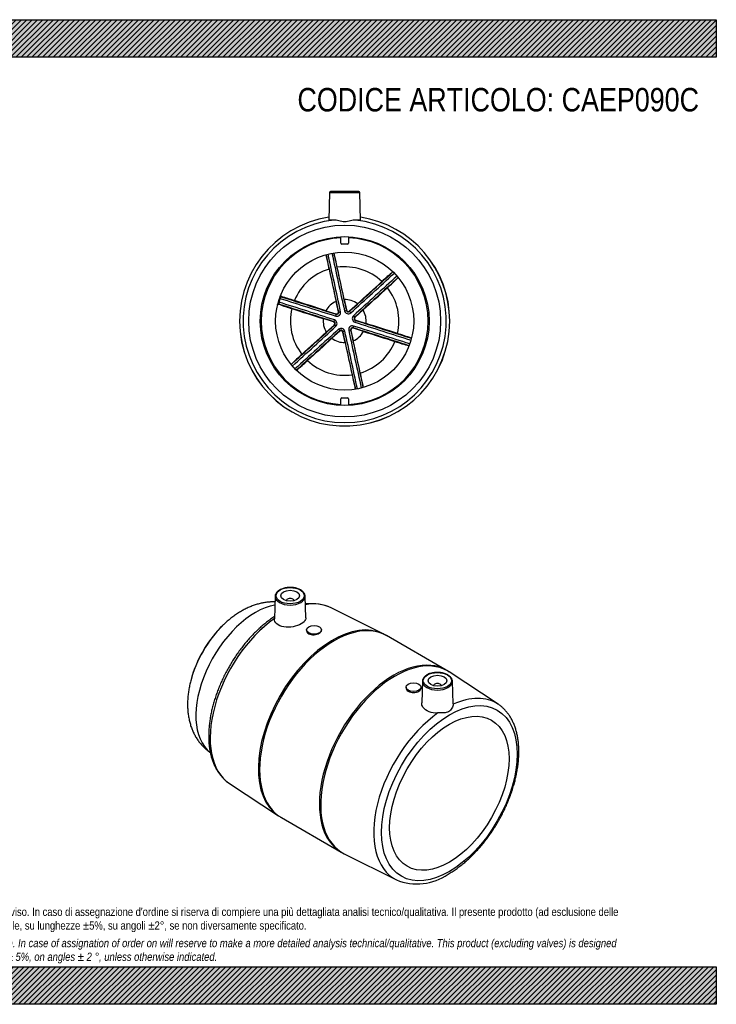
# Model space of a CAD drawing. Header units: millimetres. Extents: x 0 to 742, y 0 to 525.
# Tile 2 of 2: x 371 to 742, y 0 to 525. Entities that reach past the tile are written whole.
import ezdxf

# ---------------------------------------------------------------- set-up
doc = ezdxf.new("R2010")
doc.units = ezdxf.units.MM
doc.header["$LTSCALE"] = 2.5
for name, color, linetype in [('CAP090C', 7, 'Continuous'), ('Default', 7, 'Continuous'), ('MP090C', 7, 'Continuous')]:
    doc.layers.add(name, color=color, linetype=linetype)

# ---------------------------------------------------------------- blocks, each defined once
blk = doc.blocks.new('SE1')
at = {"layer": 'CAP090C', "color": 7, "linetype": 'Continuous'}
for centre, radius, start, end in [((523.82, 156.79), 63.35, 134.4097, 148.4995), ((523.5, 156.77), 63.07, 148.3334, 165.6501)]:
    blk.add_arc(centre, radius, start, end, dxfattribs=at)
for centre, major_axis, start_param, end_param in [((496.93, 172.19), (22.5, 38.97), 0.456315, 3.066147), ((488.59, 177), (-19.64, -34.01), 4.260546, 5.161847)]:
    blk.add_ellipse(centre, major_axis=major_axis, ratio=0.57735, start_param=start_param, end_param=end_param, dxfattribs=at)
for points, knots in [([(507.27, 214.56), (507.02, 214.57), (506.09, 214.58), (504.48, 214.53), (502.44, 214.32), (500.37, 213.96), (498.28, 213.46), (496.18, 212.81), (494.08, 212), (491.98, 211.05), (489.89, 209.96), (487.82, 208.72), (485.78, 207.35), (483.78, 205.85), (481.86, 204.24), (480.39, 202.93), (479.68, 202.21), (479.51, 202.04)], [0.2973441, 0.2973441, 0.2973441, 0.2973441, 0.3149147, 0.3620941, 0.4100145, 0.4587779, 0.5084573, 0.5590844, 0.6106383, 0.6630398, 0.7161557, 0.7698139, 0.8238285, 0.8780242, 0.9322208, 0.9863232, 1, 1, 1, 1]), ([(462.39, 172.44), (462.28, 172), (461.97, 170.84), (461.54, 168.71), (461.13, 166.21), (460.86, 163.7), (460.71, 161.19), (460.71, 158.71), (460.86, 156.27), (461.15, 153.87), (461.58, 151.54), (462.16, 149.29), (462.89, 147.13), (463.75, 145.08), (464.73, 143.14), (465.84, 141.31), (467.07, 139.61), (468.4, 138.04), (469.82, 136.6), (471.3, 135.33), (472.35, 134.55), (472.84, 134.21)], [0, 0, 0, 0, 0.0260662, 0.0804529, 0.1351346, 0.1900934, 0.2452754, 0.3005657, 0.3557692, 0.4106772, 0.4650611, 0.5187047, 0.5714371, 0.623154, 0.6738217, 0.7234679, 0.7721649, 0.8200138, 0.8671315, 0.9136421, 0.9563499, 0.9563499, 0.9563499, 0.9563499])]:
    blk.add_open_spline(points, degree=3, knots=knots, dxfattribs=at)
at = {"layer": 'MP090C', "color": 7, "linetype": 'Continuous'}
for p, q in [((507.37, 217.56), (506.98, 205.58)), ((513.38, 215.26), (513.38, 215.23)), ((517.38, 215.23), (517.38, 215.26)), ((523.76, 206.03), (523.39, 217.56)), ((565.04, 197.47), (537.16, 211.44)), ((524.11, 199.67), (524.11, 199.17)), ((532.11, 199.39), (532.11, 199.67)), ((598.55, 178.18), (566.7, 196.57)), ((626.19, 160.04), (600.15, 177.19)), ((577.14, 169.05), (577.14, 168.78)), ((585.14, 168.56), (585.14, 169.05)), ((585.86, 172.25), (585.49, 160.74)), ((591.87, 169.95), (591.87, 169.92)), ((595.87, 169.92), (595.87, 169.95)), ((602.26, 160.25), (601.88, 172.25)), ((483.06, 117.72), (509.09, 100.57)), ((510.7, 99.58), (542.55, 81.19)), ((542.56, 81.19), (544.2, 80.3)), ((544.21, 80.29), (572.08, 66.32))]:
    blk.add_line(p, q, dxfattribs=at)
for centre, radius, start, end in [((526.3, 185.52), 28.08, 67.2019, 95.691), ((556.65, 180.05), 19.32, 58.6923, 64.2978), ((591.7, 165.35), 14.53, 54.4732, 61.9338), ((520.61, 117.29), 20.29, 235.4276, 240.7756), ((583.04, 93.12), 28.92, 247.574, 304.9687)]:
    blk.add_arc(centre, radius, start, end, dxfattribs=at)
for centre, major_axis in [((515.38, 217.88), (7.51, 0)), ((515.38, 217.88), (-5, 0)), ((528.11, 199.67), (-4, 0)), ((593.87, 172.56), (7.51, 0)), ((593.87, 172.56), (5, 0)), ((581.14, 169.05), (4, 0)), ((600.23, 112.55), (25.57, 44.29)), ((600.23, 112.55), (-22.5, -38.97))]:
    blk.add_ellipse(centre, major_axis=major_axis, ratio=0.57735, dxfattribs=at)
for centre, major_axis, start_param, end_param in [((515.38, 217.48), (-8.01, 0), 6.264668, 6.283185), ((515.38, 217.48), (-8.01, 0), 0, 0.006327), ((515.38, 217.48), (-8.01, 0), 0.006327, 3.132451), ((515.38, 215.26), (-2, 0), 3.112863, 6.283185), ((515.38, 215.26), (-2, 0), 0, 0.02873), ((515.38, 217.48), (-8.01, 0), 3.132451, 3.16011), ((511.03, 164.05), (27.07, 46.88), 0.034084, 0.452734), ((511.03, 164.05), (27.07, 46.88), 0.891317, 3.107509), ((538.02, 148.47), (-27.99, -48.48), 3.175733, 6.249096), ((538.7, 148.07), (28, 48.5), 0, 3.141593), ((570.55, 129.69), (-28, -48.5), 3.141581, 6.283185), ((571.23, 129.29), (27.99, 48.48), 0, 3.175677), ((571.23, 129.29), (27.99, 48.48), 6.249101, 6.283185), ((593.87, 172.16), (-8.01, 0), 6.264668, 6.283185), ((593.87, 172.16), (-8.01, 0), 0, 0.006327), ((593.87, 172.16), (-8.01, 0), 0.006327, 3.132451), ((593.87, 169.95), (2, 0), 0, 3.170322), ((593.87, 169.95), (2, 0), 6.254456, 6.283185), ((593.87, 172.16), (-8.01, 0), 3.132451, 3.16011), ((598.21, 113.71), (-27.07, -46.88), 3.109378, 3.821072), ((598.21, 113.71), (-27.07, -46.88), -3.175677, -3.173808), ((598.21, 113.71), (-27.07, -46.88), 4.032909, 6.314483), ((570.55, 129.69), (-28, -48.5), 0, 0.000147), ((598.21, 113.71), (-27.07, -46.88), 0.031297, 0.034084)]:
    blk.add_ellipse(centre, major_axis=major_axis, ratio=0.57735, start_param=start_param, end_param=end_param, dxfattribs=at)
for points, knots in [([(509.82, 220.97), (509.66, 220.88), (509.29, 220.65), (508.69, 220.18), (508.13, 219.59), (507.7, 218.94), (507.45, 218.27), (507.35, 217.74), (507.37, 217.48), (507.38, 217.44)], [0, 0, 0, 0, 0.093643, 0.271136, 0.448661, 0.624826, 0.798118, 0.967713, 1, 1, 1, 1]), ([(523.37, 217.42), (523.38, 217.51), (523.4, 217.8), (523.28, 218.35), (523.02, 218.99), (522.6, 219.61), (522.06, 220.19), (521.37, 220.72), (520.58, 221.19), (519.68, 221.58), (518.7, 221.9), (517.65, 222.13), (516.57, 222.27), (515.46, 222.32), (514.35, 222.28), (513.26, 222.15), (512.21, 221.93), (511.22, 221.63), (510.41, 221.29), (510, 221.07), (509.82, 220.97)], [0, 0, 0, 0, 0.020519, 0.076872, 0.133263, 0.190421, 0.248662, 0.307804, 0.36744, 0.427222, 0.486947, 0.546579, 0.606129, 0.66563, 0.725124, 0.784646, 0.844233, 0.903932, 0.963782, 1, 1, 1, 1]), ([(507.02, 206.72), (506.83, 206.6), (505.98, 206.04), (504.38, 204.91), (502.35, 203.35), (500.34, 201.67), (498.36, 199.88), (496.41, 198), (494.51, 196.02), (492.66, 193.95), (490.86, 191.79), (489.12, 189.56), (487.43, 187.26), (485.82, 184.9), (484.27, 182.47), (482.8, 180), (481.41, 177.48), (480.1, 174.92), (478.88, 172.34), (477.75, 169.72), (476.71, 167.1), (475.76, 164.46), (474.92, 161.82), (474.18, 159.19), (473.54, 156.57), (473, 153.96), (472.58, 151.38), (472.26, 148.84), (472.05, 146.33), (471.96, 143.88), (471.98, 141.47), (472.11, 139.13), (472.36, 136.85), (472.73, 134.65), (473.21, 132.52), (473.8, 130.49), (474.51, 128.55), (475.32, 126.72), (476.25, 124.99), (477.28, 123.39), (478.4, 121.9), (479.62, 120.53), (480.92, 119.31), (482.12, 118.35), (482.82, 117.89), (483.1, 117.71)], [0.0135343, 0.0135343, 0.0135343, 0.0135343, 0.0202289, 0.0439753, 0.0677091, 0.0914276, 0.11513, 0.138816, 0.1624864, 0.1861425, 0.2097858, 0.2334184, 0.2570421, 0.280659, 0.3042715, 0.3278816, 0.3514916, 0.3751034, 0.3987189, 0.4223404, 0.4459702, 0.4696105, 0.4932634, 0.5169313, 0.5406158, 0.5643189, 0.5880418, 0.6117854, 0.6355495, 0.659333, 0.6831332, 0.7069451, 0.7307597, 0.7545632, 0.7783393, 0.8020676, 0.825724, 0.8492818, 0.8727147, 0.8959995, 0.9191208, 0.9420741, 0.9648681, 0.9875255, 0.9993497, 0.9993497, 0.9993497, 0.9993497]), ([(523.76, 206.03), (523.77, 205.75), (523.72, 205.47), (523.3, 204.38), (522.49, 203.58), (520.1, 202.21), (518.57, 201.65), (515.29, 201.02), (513.56, 200.96), (510.51, 201.45), (509.17, 202.02), (507.41, 203.59), (506.95, 204.58), (506.98, 205.58)], [0.3320793, 0.3320793, 0.3320793, 0.3320793, 0.375, 0.375, 0.5, 0.5, 0.625, 0.625, 0.75, 0.75, 0.875, 0.875, 0.9964648, 0.9964648, 0.9964648, 0.9964648]), ([(524.11, 199.17), (524.11, 198.56), (524.54, 197.98), (526.02, 197.21), (527.06, 197.03), (529.14, 197.14), (530.18, 197.43), (531.68, 198.3), (532.1, 198.85), (532.11, 199.39), (532.11, 199.39), (532.11, 199.39)], [0, 0, 0, 0, 0.125, 0.125, 0.25, 0.25, 0.375, 0.375, 0.5, 0.5, 0.5000931, 0.5000931, 0.5000931, 0.5000931]), ([(588.3, 175.65), (588.15, 175.56), (587.77, 175.33), (587.18, 174.87), (586.62, 174.27), (586.19, 173.62), (585.94, 172.95), (585.84, 172.43), (585.86, 172.17), (585.87, 172.12)], [0, 0, 0, 0, 0.093643, 0.271136, 0.448661, 0.624826, 0.798118, 0.967713, 1, 1, 1, 1]), ([(601.86, 172.1), (601.87, 172.2), (601.89, 172.48), (601.77, 173.03), (601.51, 173.68), (601.09, 174.3), (600.54, 174.88), (599.86, 175.4), (599.06, 175.87), (598.17, 176.27), (597.18, 176.58), (596.14, 176.81), (595.06, 176.95), (593.95, 177.01), (592.84, 176.97), (591.75, 176.84), (590.7, 176.62), (589.71, 176.32), (588.9, 175.98), (588.49, 175.75), (588.3, 175.65)], [0, 0, 0, 0, 0.020519, 0.076872, 0.133263, 0.190421, 0.248662, 0.307804, 0.36744, 0.427222, 0.486947, 0.546579, 0.606129, 0.66563, 0.725124, 0.784646, 0.844233, 0.903932, 0.963782, 1, 1, 1, 1]), ([(577.14, 168.77), (577.14, 168.1), (577.58, 167.44), (579.06, 166.5), (580.1, 166.24), (582.19, 166.25), (583.23, 166.51), (584.72, 167.37), (585.14, 167.95), (585.14, 168.55)], [0, 0, 0, 0, 0.125, 0.125, 0.25, 0.25, 0.375, 0.375, 0.4993225, 0.4993225, 0.4993225, 0.4993225]), ([(594.16, 155.33), (592.48, 155.24), (590.8, 155.45), (587.97, 156.52), (586.83, 157.38), (585.7, 159.13), (585.47, 159.94), (585.49, 160.74)], [0, 0, 0, 0, 0.125, 0.125, 0.25, 0.25, 0.3398537, 0.3398537, 0.3398537, 0.3398537]), ([(602.26, 160.01), (602.22, 159.43), (601.98, 158.65), (601.17, 157.17), (600.58, 156.43), (599.08, 155.56), (598.19, 155.44), (596.28, 155.36), (595.24, 155.4), (594.16, 155.33)], [0, 0, 0, 0, 0.25, 0.25, 0.5, 0.5, 0.75, 0.75, 1, 1, 1, 1]), ([(599.61, 69.42), (600.01, 69.66), (601.01, 70.24), (602.8, 71.4), (604.85, 72.84), (606.89, 74.41), (608.91, 76.09), (610.89, 77.88), (612.83, 79.76), (614.73, 81.74), (616.58, 83.81), (618.38, 85.97), (620.13, 88.2), (621.81, 90.5), (623.43, 92.86), (624.97, 95.29), (626.44, 97.76), (627.83, 100.28), (629.14, 102.84), (630.36, 105.43), (631.5, 108.04), (632.54, 110.66), (633.48, 113.3), (634.32, 115.94), (635.07, 118.57), (635.71, 121.2), (636.24, 123.8), (636.67, 126.38), (636.99, 128.92), (637.19, 131.43), (637.28, 133.88), (637.26, 136.29), (637.13, 138.63), (636.88, 140.91), (636.51, 143.12), (636.04, 145.24), (635.44, 147.27), (634.74, 149.21), (633.92, 151.04), (633, 152.77), (631.97, 154.38), (630.84, 155.86), (629.62, 157.23), (628.32, 158.45), (627.12, 159.42), (626.41, 159.87), (626.12, 160.06)], [0, 0, 0, 0, 0.01239, 0.035781, 0.059161, 0.082528, 0.10588, 0.129216, 0.152536, 0.175841, 0.199131, 0.22241, 0.245677, 0.268936, 0.292188, 0.315436, 0.338681, 0.361926, 0.385173, 0.408424, 0.431681, 0.454945, 0.47822, 0.501508, 0.52481, 0.548129, 0.571466, 0.594822, 0.618199, 0.641596, 0.665012, 0.688444, 0.711889, 0.735335, 0.758771, 0.78218, 0.805542, 0.828832, 0.852026, 0.875097, 0.898022, 0.920786, 0.943385, 0.965827, 0.988134, 1, 1, 1, 1])]:
    blk.add_open_spline(points, degree=3, knots=knots, dxfattribs=at)
blk.add_open_spline([(602.26, 160.25), (602.27, 160.17), (602.26, 160.09), (602.26, 160.01)], degree=3, dxfattribs=at)
blk = doc.blocks.new('SE2')
at = {"layer": 'CAP090C', "color": 7, "linetype": 'Continuous'}
for p, q in [((509.37, 374.4), (509.07, 374.48)), ((510.01, 376.41), (509.72, 376.51)), ((541.09, 369.28), (539.88, 374.82)), ((544.21, 375.77), (545.42, 370.23)), ((547.07, 369.7), (551.26, 373.52)), ((534.4, 369.84), (539.81, 368.12)), ((539.99, 367.92), (539.81, 368.12)), ((541.09, 369.28), (541.27, 369.08)), ((545.34, 369.97), (545.42, 370.23)), ((547.07, 369.7), (546.99, 369.45)), ((554.25, 370.24), (550.05, 366.42)), ((538.46, 363.89), (533.06, 365.62)), ((538.46, 363.89), (538.72, 363.95)), ((539.09, 362.26), (538.83, 362.2)), ((549.79, 366.36), (550.05, 366.42)), ((550.42, 364.73), (550.16, 364.67)), ((550.42, 364.73), (555.82, 363)), ((534.63, 358.39), (538.83, 362.2)), ((541.81, 358.92), (537.62, 355.11)), ((541.81, 358.92), (541.89, 359.18)), ((543.54, 358.65), (543.46, 358.4)), ((544.67, 352.86), (543.46, 358.4)), ((547.79, 359.34), (547.61, 359.54)), ((547.79, 359.34), (549, 353.8)), ((548.89, 360.7), (549.07, 360.51)), ((554.48, 358.78), (549.07, 360.51))]:
    blk.add_line(p, q, dxfattribs=at)
blk.add_circle((544.44, 364.31), 36.8, dxfattribs=at)
for centre, radius, start, end in [((544.44, 364.31), 44.5, 92.576, 267.424), ((544.44, 364.31), 44.5, 0, 87.424), ((627.44, 413.94), 93.93, 188.7204, 193.5069), ((-4169.79, -640.44), 4818, 12.09489, 12.4675), ((-2978.81, -379.21), 3599.73, 12.00119, 12.50182), ((4057.51, 1154.52), 3599.73, 192.09136, 192.59198), ((435.55, 371.84), 107.04, 11.3796, 15.5794), ((5249.17, 1412.64), 4818, 192.12568, 192.49828), ((544.44, 364.31), 28.92, 106.7368, 157.8563), ((8259.05, 2076.57), 7904.53, 192.304915, 192.432387), ((544.44, 364.31), 28.92, 46.7368, 97.8563), ((-7349.24, -1325.4), 8074.68, 12.162133, 12.286919), ((-2682.81, 3944.58), 4818, 312.09489, 312.4675), ((-1861.09, 3043.77), 3599.73, 312.00119, 312.50182), ((628.92, 317.24), 93.93, 128.7204, 133.5069), ((2985.31, -2282.99), 3599.73, 132.09136, 132.59198), ((3804.68, -3185.94), 4818, 132.12568, 132.49828), ((5884.61, -5460.61), 7904.53, 132.304915, 132.432387), ((496.51, 462.38), 107.04, 311.3796, 315.5794), ((-4865.73, 6355.58), 8074.68, 312.162133, 312.286919), ((544.44, 364.31), 28.92, 346.7368, 37.8563), ((509.51, 372.29), 0.939, 70.7625, 130.7422), ((544.44, 364.31), 36.49, 160.6338, 163.9593), ((-574.53, -3062.55), 3603.81, 72.00131, 72.4965), ((560.88, 514.94), 150.74, 250.0683, 252.7976), ((-971.7, -4311.64), 4913.5, 72.09731, 72.45127), ((1617.86, 3805.71), 3603.81, 252.09667, 252.59187), ((511.37, 378.06), 0.966, 194.2468, 249.452), ((472.36, 237.98), 144.51, 71.734, 74.5917), ((2017.84, 5053.9), 4913.5, 252.14191, 252.49586), ((-1939.07, -7316.67), 8074.68, 72.162133, 72.286919), ((544.44, 364.31), 11.46, 113.4495, 151.1437), ((544.44, 364.31), 11.46, 53.4495, 91.1437), ((544.44, 364.31), 28.92, 166.7368, 217.8563), ((2918.89, 7901.49), 7904.53, 252.304915, 252.432387), ((540.26, 368.91), 2.02, 253.6573, 10.9358), ((540.29, 368.87), 0.996, 252.108, 12.4852), ((546.33, 370.23), 2.02, 193.6573, 310.9358), ((546.31, 370.18), 0.996, 192.108, 312.4852), ((544.44, 364.31), 11.46, 353.4495, 31.1437), ((-2715.8, 3914.56), 4818, 312.12568, 312.49828), ((544.44, 364.31), 11.46, 173.4495, 211.1437), ((538.42, 363), 0.996, 312.108, 72.4852), ((538.37, 362.99), 2.02, 313.6573, 70.9358), ((544.44, 364.31), 44.5, 272.576, 0), ((550.51, 365.64), 2.02, 133.6573, 250.9358), ((550.46, 365.62), 0.996, 132.108, 252.4852), ((1662.16, 3787.29), 3599.73, 252.00119, 252.50182), ((2031.41, 4949.33), 4818, 252.09489, 252.4675), ((-1830.01, -7172.87), 7904.53, 72.304915, 72.432387), ((-1896.43, 3011.62), 3599.73, 312.09136, 312.59198), ((2949.97, -2315.15), 3599.73, 132.00119, 132.50182), ((3771.69, -3215.95), 4818, 132.09489, 132.4675), ((5954.61, -5626.96), 8074.68, 132.162133, 132.286919), ((542.55, 358.39), 2.02, 13.6573, 130.9358), ((542.57, 358.44), 0.996, 12.108, 132.4852), ((-4160.29, -684.01), 4818, 12.12568, 12.49828), ((-2968.63, -425.89), 3599.73, 12.09136, 12.59198), ((548.62, 359.72), 2.02, 73.6573, 190.9358), ((4067.69, 1107.83), 3599.73, 192.00119, 192.50182), ((548.59, 359.75), 0.996, 72.108, 192.4852), ((5258.67, 1369.06), 4818, 192.09489, 192.4675), ((-900.05, -4234.27), 4818, 72.12568, 72.49828), ((544.44, 364.31), 11.46, 293.4495, 331.1437), ((-527.76, -3073.2), 3599.73, 72.09136, 72.59198), ((3027.95, 8045.29), 8074.68, 252.162133, 252.286919), ((545.92, 267.61), 93.93, 68.7204, 73.5069), ((-4795.73, 6189.23), 7904.53, 312.304915, 312.432387), ((544.44, 364.31), 11.46, 233.4495, 271.1437), ((8438.12, 2054.02), 8074.68, 192.162133, 192.286919), ((-7170.17, -1347.95), 7904.53, 12.304915, 12.432387), ((544.44, 364.31), 28.92, 286.7368, 337.8563), ((605.4, 454.85), 107.04, 251.3796, 255.5794), ((592.37, 266.25), 107.04, 131.3796, 135.5794), ((459.96, 411.38), 93.93, 308.7204, 313.5069), ((544.44, 364.31), 28.92, 226.7368, 277.8563), ((461.44, 314.68), 93.93, 8.7204, 13.5069), ((653.33, 356.79), 107.04, 191.3796, 195.5794)]:
    blk.add_arc(centre, radius, start, end, dxfattribs=at)
for centre, major_axis, start_param, end_param in [((539.69, 366.97), (-0.301, -0.954), 1.569921, 3.105908), ((542.24, 369.29), (0.978, 0.21), 3.177277, 4.713264), ((544.36, 369.76), (-0.976, -0.216), 1.569921, 3.105908), ((547.66, 368.71), (0.671, -0.742), 3.177277, 4.713264), ((539.03, 364.9), (0.307, 0.952), 3.177277, 4.713264), ((539.76, 361.52), (0.675, -0.738), 1.569921, 3.105908), ((549.12, 367.1), (-0.675, 0.738), 1.569921, 3.105908), ((549.85, 363.72), (-0.307, -0.952), 3.177277, 4.713264), ((541.22, 359.92), (0.671, -0.742), 0.035685, 1.571671), ((544.52, 358.87), (-0.976, -0.216), 4.711514, 6.247501), ((546.64, 359.33), (-0.978, -0.21), 3.177277, 4.713264), ((549.19, 361.65), (0.301, 0.954), 1.569921, 3.105908)]:
    blk.add_ellipse(centre, major_axis=major_axis, ratio=0.004232, start_param=start_param, end_param=end_param, dxfattribs=at)
for points, knots in [([(508.88, 372.99), (508.83, 372.95), (508.79, 372.93), (508.69, 372.93), (508.7, 373.08), (508.79, 373.44)], [0.3044263, 0.3044263, 0.3044263, 0.3044263, 0.5, 0.5, 1, 1, 1, 1]), ([(509.37, 374.4), (509.34, 374.29), (509.33, 374.19), (509.32, 374.01), (509.33, 373.93), (509.37, 373.72), (509.41, 373.62), (509.51, 373.44), (509.56, 373.37), (509.68, 373.26), (509.74, 373.22), (509.81, 373.19)], [0, 0, 0, 0, 0.125, 0.125, 0.25, 0.25, 0.5, 0.5, 0.75, 0.75, 1, 1, 1, 1]), ([(511.07, 377.14), (511, 377.16), (510.92, 377.16), (510.76, 377.14), (510.68, 377.11), (510.5, 377.02), (510.4, 376.96), (510.25, 376.81), (510.2, 376.76), (510.1, 376.61), (510.05, 376.52), (510.01, 376.41)], [0, 0, 0, 0, 0.25, 0.25, 0.5, 0.5, 0.75, 0.75, 0.875, 0.875, 1, 1, 1, 1]), ([(510.09, 377.53), (510.23, 377.87), (510.31, 378), (510.39, 377.94), (510.41, 377.91), (510.43, 377.84)], [0, 0, 0, 0, 0.5, 0.5, 0.6954914, 0.6954914, 0.6954914, 0.6954914]), ([(539.81, 368.12), (539.89, 368.09), (539.98, 368.08), (540.15, 368.07), (540.24, 368.08), (540.49, 368.13), (540.65, 368.21), (540.91, 368.45), (541.01, 368.6), (541.11, 368.93), (541.12, 369.11), (541.09, 369.28)], [0, 0, 0, 0, 0.125, 0.125, 0.25, 0.25, 0.5, 0.5, 0.75, 0.75, 1, 1, 1, 1]), ([(545.42, 370.23), (545.44, 370.14), (545.47, 370.06), (545.55, 369.9), (545.6, 369.83), (545.77, 369.64), (545.93, 369.54), (546.26, 369.43), (546.44, 369.43), (546.78, 369.5), (546.94, 369.58), (547.07, 369.7)], [0, 0, 0, 0, 0.125, 0.125, 0.25, 0.25, 0.5, 0.5, 0.75, 0.75, 1, 1, 1, 1]), ([(538.83, 362.2), (538.89, 362.26), (538.95, 362.33), (539.04, 362.48), (539.08, 362.56), (539.16, 362.8), (539.17, 362.98), (539.09, 363.33), (539.01, 363.48), (538.78, 363.74), (538.63, 363.84), (538.46, 363.89)], [0, 0, 0, 0, 0.125, 0.125, 0.25, 0.25, 0.5, 0.5, 0.75, 0.75, 1, 1, 1, 1]), ([(550.05, 366.42), (549.99, 366.36), (549.93, 366.29), (549.84, 366.15), (549.8, 366.07), (549.72, 365.82), (549.71, 365.64), (549.79, 365.3), (549.87, 365.14), (550.1, 364.88), (550.25, 364.78), (550.42, 364.73)], [0, 0, 0, 0, 0.125, 0.125, 0.25, 0.25, 0.5, 0.5, 0.75, 0.75, 1, 1, 1, 1]), ([(543.46, 358.4), (543.44, 358.48), (543.41, 358.57), (543.33, 358.72), (543.28, 358.79), (543.11, 358.98), (542.95, 359.08), (542.62, 359.19), (542.44, 359.2), (542.1, 359.12), (541.94, 359.04), (541.81, 358.92)], [0, 0, 0, 0, 0.125, 0.125, 0.25, 0.25, 0.5, 0.5, 0.75, 0.75, 1, 1, 1, 1]), ([(549.07, 360.51), (548.99, 360.53), (548.9, 360.55), (548.73, 360.56), (548.64, 360.55), (548.39, 360.49), (548.23, 360.41), (547.97, 360.18), (547.87, 360.02), (547.76, 359.69), (547.76, 359.51), (547.79, 359.34)], [0, 0, 0, 0, 0.125, 0.125, 0.25, 0.25, 0.5, 0.5, 0.75, 0.75, 1, 1, 1, 1])]:
    blk.add_open_spline(points, degree=3, knots=knots, dxfattribs=at)
at = {"layer": 'MP090C', "color": 7, "linetype": 'Continuous'}
for p, q in [((536.43, 432.83), (536.04, 418.1)), ((536.43, 432.83), (552.45, 432.83)), ((551.95, 433.31), (536.93, 433.31)), ((552.84, 418.1), (552.45, 432.83)), ((542.44, 405.77), (542.44, 409.27)), ((545.94, 405.27), (542.94, 405.27)), ((546.44, 409.27), (546.44, 405.77)), ((542.44, 319.36), (542.44, 322.86)), ((542.94, 323.36), (545.94, 323.36)), ((546.44, 322.86), (546.44, 319.36))]:
    blk.add_line(p, q, dxfattribs=at)
for radius in [51.14, 45]:
    blk.add_circle((544.44, 364.31), radius, dxfattribs=at)
for centre, radius, start, end in [((536.93, 432.81), 0.5, 90, 178.5), ((551.95, 432.81), 0.5, 1.5, 90), ((544.44, 364.31), 56, 98.5823, 0), ((544.44, 364.31), 55.98, 98.5865, 0), ((544.44, 364.31), 54.14, 96.0687, 83.9313), ((544.44, 364.31), 56, 0, 81.4177), ((544.44, 364.31), 55.98, 0, 81.4135), ((542.94, 405.77), 0.5, 180, 270), ((545.94, 405.77), 0.5, 270, 0), ((542.94, 322.86), 0.5, 90, 180), ((545.94, 322.86), 0.5, 0, 90)]:
    blk.add_arc(centre, radius, start, end, dxfattribs=at)
for points, knots in [([(538.72, 418.15), (537.48, 418.07), (536.62, 418.01), (536.11, 418.04), (536.04, 418.06), (536.05, 418.1)], [0, 0, 0, 0, 0.125, 0.125, 0.1715287, 0.1715287, 0.1715287, 0.1715287]), ([(550.16, 418.15), (549.38, 418.19), (548.47, 417.98), (546.55, 417.51), (545.51, 417.23), (543.39, 417.22), (542.34, 417.5), (540.41, 417.98), (539.5, 418.19), (538.72, 418.15)], [0, 0, 0, 0, 0.25, 0.25, 0.5, 0.5, 0.75, 0.75, 1, 1, 1, 1]), ([(552.83, 418.1), (552.84, 418.06), (552.77, 418.04), (552.27, 418.01), (551.39, 418.07), (550.16, 418.15)], [0.8285341, 0.8285341, 0.8285341, 0.8285341, 0.875, 0.875, 1, 1, 1, 1])]:
    blk.add_open_spline(points, degree=3, knots=knots, dxfattribs=at)

msp = doc.modelspace()

# ---------------------------------------------------------------- hatches: boundary and pattern name
at = {"layer": 'Default', "linetype": 'Continuous'}
h = msp.add_hatch(dxfattribs=at)
h.set_pattern_fill('LINE', scale=0.62992, angle=45, style=0)
h.paths.add_polyline_path([(742.5, 505), (742.5, 525), (0, 525), (0, 505)])
for points in [[(742.5, 505), (742.5, 525), (0, 525), (0, 505)], [(742.5, 0), (742.5, 20), (0, 20), (0, 0)]]:
    msp.add_hatch(color=7, dxfattribs=at).paths.add_polyline_path(points)
h = msp.add_hatch(dxfattribs=at)
h.set_pattern_fill('LINE', scale=0.62992, angle=45, style=0)
h.paths.add_polyline_path([(742.5, 0), (742.5, 20), (0, 20), (0, 0)])

# ---------------------------------------------------------------- linework, layer by layer
at = {"layer": 'Default', "color": 7, "linetype": 'Continuous'}
for p, q in [((0, 525), (742.5, 525)), ((742.5, 525), (742.5, 505)), ((742.5, 505), (0, 505)), ((0, 20), (742.5, 20)), ((742.5, 20), (742.5, 0)), ((742.5, 0), (0, 0))]:
    msp.add_line(p, q, dxfattribs=at)

# ---------------------------------------------------------------- block references
at = {"layer": 'Default'}
for name in ['SE2', 'SE1']:
    msp.add_blockref(name, (0, 0), dxfattribs=at)

# ---------------------------------------------------------------- texts
at = {"layer": 'Default', "attachment_point": 1}
for s, insert, char_height, width in [('{\\fArial Narrow|b0||i0||c0|p34;\\C7;\\H12.5;\\W1.;CODICE ARTICOLO: CAEP090C}', (519.272, 488.594), 12.5, 214.33809), ("{\\fArial Narrow|b0||i0||c0|p34;\\C7;\\H4.375;\\W1.;PLASTITALIA si riserva il diritto di revisionare la presente specifica, mantenendo la conformità alle prescrizioni del prodotto, senza alcun preavviso. In caso di assegnazione d'ordine si riserva di compiere una più dettagliata analisi tecnico/qualitativa. Il presente prodotto (ad esclusione delle \\P}{\\fArial Narrow|b0||i0||c0|p34;\\C7;\\H4.375;\\W1.;valvole) è progettato per applicazioni non previste dalla direttiva 2014/68/EU. Tolleranza su diametri e spessori come da normative se applicabile, su lunghezze ±5%, su angoli ±2°, se non diversamente specificato.\\P}{\\fArial Narrow|b0||i0||c0|p34;\\C7;\\H1.25;\\W1.;   \\P}{\\fArial Narrow|b0||i1||c0|p34;\\C7;\\H4.375;\\W1.;PLASTITALIA on reserves the right to revise this specification, maintaining the conformity to the requirements of the product, without any notice. In case of assignation of order on will reserve to make a more detailed analysis technical/qualitative. This product (excluding valves) is designed \\P}{\\fArial Narrow|b0||i1||c0|p34;\\C7;\\H4.375;\\W1.;for applications not covered by Directive 2014/68 / EU. The tolerance on diameters and thicknesses as the standards if applicable, on lengths ± 5%, on angles ± 2 °, unless otherwise indicated.\\P}", (50, 51.506), 4.375, 642.5)]:
    msp.add_mtext(s, dxfattribs=dict(at, insert=insert, char_height=char_height, width=width))

doc.saveas('drawing.dxf')
